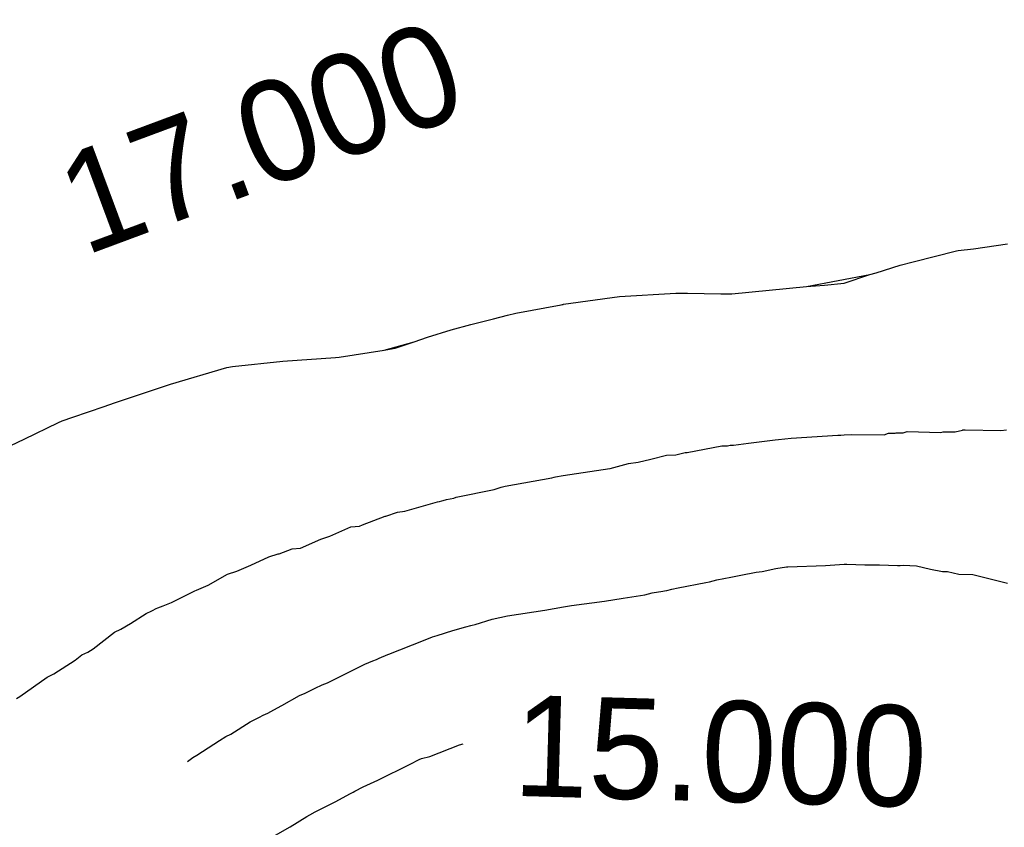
# Model space of a CAD drawing. Extents: x 158343 to 162498, y 431347 to 434500.
# Tile 132 of 220: x 159649 to 159667, y 433999 to 434014. Entities that reach past the tile are written whole.
import ezdxf

# ---------------------------------------------------------------- set-up
doc = ezdxf.new("R2010")
doc.units = 0
doc.header["$LTSCALE"] = 10
doc.header["$MEASUREMENT"] = 0
doc.layers.add('000_arcering', color=8, linetype='CONTINUOUS')
doc.layers.add('def. con-hoogtelijn (index)', color=8, linetype='CONTINUOUS')
doc.styles.add('Style-WORKING', font='WORKING.shx')

# ---------------------------------------------------------------- blocks, each defined once
blk = doc.blocks.new('bestaande hoogtelijnen')
at = {"layer": 'def. con-hoogtelijn (index)'}
for p, q in [((-2.76, -57.213), (-1.992, -57.017)), ((-2.76, -57.213), (-1.992, -57.017)), ((-1.992, -57.017), (-1.96, -57.013)), ((-1.992, -57.017), (-1.96, -57.013)), ((-1.96, -57.013), (-1.685, -56.981)), ((-1.96, -57.013), (-1.685, -56.981)), ((-1.685, -56.981), (-1.079, -56.894)), ((-1.685, -56.981), (-1.079, -56.894)), ((-3.42, -57.41), (-2.992, -57.276)), ((-3.42, -57.41), (-2.992, -57.276)), ((-2.992, -57.276), (-2.76, -57.213)), ((-2.992, -57.276), (-2.76, -57.213)), ((-4.665, -57.655), (-3.532, -57.442)), ((-4.665, -57.655), (-3.532, -57.442)), ((-3.992, -57.596), (-3.532, -57.442)), ((-3.992, -57.596), (-3.532, -57.442)), ((-3.532, -57.442), (-3.42, -57.41)), ((-3.532, -57.442), (-3.42, -57.41)), ((-5.992, -57.783), (-4.665, -57.655)), ((-5.992, -57.783), (-4.665, -57.655)), ((-4.665, -57.655), (-4.34, -57.633)), ((-4.665, -57.655), (-4.34, -57.633)), ((-4.34, -57.633), (-3.992, -57.596)), ((-4.34, -57.633), (-3.992, -57.596)), ((-8.992, -57.972), (-7.992, -57.833)), ((-8.992, -57.972), (-7.992, -57.833)), ((-7.992, -57.833), (-6.992, -57.776)), ((-7.992, -57.833), (-6.992, -57.776)), ((-6.992, -57.776), (-6.785, -57.775)), ((-6.992, -57.776), (-6.785, -57.775)), ((-6.785, -57.775), (-6.189, -57.784)), ((-6.785, -57.775), (-6.189, -57.784)), ((-6.189, -57.784), (-5.992, -57.783)), ((-6.189, -57.784), (-5.992, -57.783)), ((-9.842, -58.131), (-9.034, -57.981)), ((-9.842, -58.131), (-9.034, -57.981)), ((-9.034, -57.981), (-8.992, -57.972)), ((-9.034, -57.981), (-8.992, -57.972)), ((-9.034, -57.981), (-8.999, -57.974)), ((-9.034, -57.981), (-8.999, -57.974)), ((-8.999, -57.974), (-8.992, -57.972)), ((-8.999, -57.974), (-8.992, -57.972)), ((-10.643, -58.33), (-10.24, -58.229)), ((-10.643, -58.33), (-10.24, -58.229)), ((-10.24, -58.229), (-9.992, -58.163)), ((-10.24, -58.229), (-9.992, -58.163)), ((-9.992, -58.163), (-9.842, -58.131)), ((-9.992, -58.163), (-9.842, -58.131)), ((-10.992, -58.429), (-10.643, -58.33)), ((-10.992, -58.429), (-10.643, -58.33)), ((-11.654, -58.643), (-11.416, -58.557)), ((-11.654, -58.643), (-11.416, -58.557)), ((-11.416, -58.557), (-10.992, -58.429)), ((-11.416, -58.557), (-10.992, -58.429)), ((-12.186, -58.787), (-11.654, -58.643)), ((-12.186, -58.787), (-11.654, -58.643)), ((-12.186, -58.787), (-11.992, -58.755)), ((-12.186, -58.787), (-11.992, -58.755)), ((-11.992, -58.755), (-11.654, -58.643)), ((-11.992, -58.755), (-11.654, -58.643)), ((-13.991, -58.983), (-13.055, -58.918)), ((-13.991, -58.983), (-13.055, -58.918)), ((-13.055, -58.918), (-12.992, -58.912)), ((-13.055, -58.918), (-12.992, -58.912)), ((-12.992, -58.912), (-12.186, -58.787)), ((-12.992, -58.912), (-12.186, -58.787)), ((-15.992, -59.397), (-14.992, -59.096)), ((-15.992, -59.397), (-14.992, -59.096)), ((-14.992, -59.096), (-14.893, -59.081)), ((-14.992, -59.096), (-14.893, -59.081)), ((-14.893, -59.081), (-13.993, -58.983)), ((-14.893, -59.081), (-13.993, -58.983)), ((-13.993, -58.983), (-13.992, -58.983)), ((-13.993, -58.983), (-13.992, -58.983)), ((-13.992, -58.983), (-13.991, -58.983)), ((-13.992, -58.983), (-13.991, -58.983)), ((-16.992, -59.73), (-15.992, -59.397)), ((-16.992, -59.73), (-15.992, -59.397)), ((-17.737, -59.981), (-17.178, -59.795)), ((-17.737, -59.981), (-17.178, -59.795)), ((-17.178, -59.795), (-16.992, -59.73)), ((-17.178, -59.795), (-16.992, -59.73)), ((-17.923, -60.05), (-17.737, -59.981)), ((-17.923, -60.05), (-17.737, -59.981)), ((-18.6, -60.373), (-17.992, -60.078)), ((-18.6, -60.373), (-17.992, -60.078)), ((-17.992, -60.078), (-17.923, -60.05)), ((-17.992, -60.078), (-17.923, -60.05)), ((-4.937, -60.36), (-4.104, -60.306)), ((-4.937, -60.36), (-4.104, -60.306)), ((-4.937, -60.36), (-4.104, -60.306)), ((-4.104, -60.306), (-4.05, -60.302)), ((-4.104, -60.306), (-4.05, -60.302)), ((-4.104, -60.306), (-4.05, -60.302)), ((-4.05, -60.302), (-3.992, -60.296)), ((-4.05, -60.302), (-3.992, -60.296)), ((-4.05, -60.302), (-3.992, -60.296)), ((-3.992, -60.296), (-3.868, -60.293)), ((-3.992, -60.296), (-3.868, -60.293)), ((-3.992, -60.296), (-3.868, -60.293)), ((-3.868, -60.293), (-3.28, -60.296)), ((-3.868, -60.293), (-3.28, -60.296)), ((-3.868, -60.293), (-3.28, -60.296)), ((-3.28, -60.296), (-3.203, -60.27)), ((-3.28, -60.296), (-3.203, -60.27)), ((-3.28, -60.296), (-3.203, -60.27)), ((-3.203, -60.27), (-3.082, -60.267)), ((-3.203, -60.27), (-3.082, -60.267)), ((-3.203, -60.27), (-3.082, -60.267)), ((-3.082, -60.267), (-3.063, -60.262)), ((-3.082, -60.267), (-3.063, -60.262)), ((-3.082, -60.267), (-3.063, -60.262)), ((-3.063, -60.262), (-2.938, -60.261)), ((-3.063, -60.262), (-2.938, -60.261)), ((-3.063, -60.262), (-2.938, -60.261)), ((-2.938, -60.261), (-2.866, -60.238)), ((-2.938, -60.261), (-2.866, -60.238)), ((-2.938, -60.261), (-2.866, -60.238)), ((-2.866, -60.238), (-2.266, -60.257)), ((-2.866, -60.238), (-2.266, -60.257)), ((-2.866, -60.238), (-2.266, -60.257)), ((-2.266, -60.257), (-2.227, -60.246)), ((-2.266, -60.257), (-2.227, -60.246)), ((-2.266, -60.257), (-2.227, -60.246)), ((-2.227, -60.246), (-2.011, -60.244)), ((-2.227, -60.246), (-2.011, -60.244)), ((-2.227, -60.246), (-2.011, -60.244)), ((-2.011, -60.244), (-1.883, -60.212)), ((-2.011, -60.244), (-1.883, -60.212)), ((-2.011, -60.244), (-1.883, -60.212)), ((-1.883, -60.212), (-1.878, -60.211)), ((-1.883, -60.212), (-1.878, -60.211)), ((-1.883, -60.212), (-1.878, -60.211)), ((-1.878, -60.211), (-1.832, -60.206)), ((-1.878, -60.211), (-1.832, -60.206)), ((-1.878, -60.211), (-1.832, -60.206)), ((-1.832, -60.206), (-1.201, -60.221)), ((-1.832, -60.206), (-1.201, -60.221)), ((-1.832, -60.206), (-1.201, -60.221)), ((-1.201, -60.221), (-1.1, -60.207)), ((-1.201, -60.221), (-1.1, -60.207)), ((-1.201, -60.221), (-1.1, -60.207)), ((-19.281, -60.692), (-18.6, -60.373)), ((-19.281, -60.692), (-18.6, -60.373)), ((-6.79, -60.614), (-6.17, -60.493)), ((-6.79, -60.614), (-6.17, -60.493)), ((-6.79, -60.614), (-6.17, -60.493)), ((-6.17, -60.493), (-6.071, -60.495)), ((-6.17, -60.493), (-6.071, -60.495)), ((-6.17, -60.493), (-6.071, -60.495)), ((-6.071, -60.495), (-6.025, -60.484)), ((-6.071, -60.495), (-6.025, -60.484)), ((-6.071, -60.495), (-6.025, -60.484)), ((-6.025, -60.484), (-5.994, -60.479)), ((-6.025, -60.484), (-5.994, -60.479)), ((-6.025, -60.484), (-5.994, -60.479)), ((-5.994, -60.479), (-5.961, -60.479)), ((-5.994, -60.479), (-5.961, -60.479)), ((-5.994, -60.479), (-5.961, -60.479)), ((-5.961, -60.479), (-5.696, -60.448)), ((-5.961, -60.479), (-5.696, -60.448)), ((-5.961, -60.479), (-5.696, -60.448)), ((-5.696, -60.448), (-5.219, -60.388)), ((-5.696, -60.448), (-5.219, -60.388)), ((-5.696, -60.448), (-5.219, -60.388)), ((-5.219, -60.388), (-5.159, -60.381)), ((-5.219, -60.388), (-5.159, -60.381)), ((-5.219, -60.388), (-5.159, -60.381)), ((-5.159, -60.381), (-4.937, -60.36)), ((-5.159, -60.381), (-4.937, -60.36)), ((-5.159, -60.381), (-4.937, -60.36)), ((-7.435, -60.733), (-7.159, -60.663)), ((-7.435, -60.733), (-7.159, -60.663)), ((-7.435, -60.733), (-7.159, -60.663)), ((-7.159, -60.663), (-6.992, -60.654)), ((-7.159, -60.663), (-6.992, -60.654)), ((-7.159, -60.663), (-6.992, -60.654)), ((-6.992, -60.654), (-6.825, -60.614)), ((-6.992, -60.654), (-6.825, -60.614)), ((-6.992, -60.654), (-6.825, -60.614)), ((-6.825, -60.614), (-6.79, -60.614)), ((-6.825, -60.614), (-6.79, -60.614)), ((-6.825, -60.614), (-6.79, -60.614)), ((-8.159, -60.897), (-7.831, -60.808)), ((-8.159, -60.897), (-7.831, -60.808)), ((-8.159, -60.897), (-7.831, -60.808)), ((-7.831, -60.808), (-7.664, -60.784)), ((-7.831, -60.808), (-7.664, -60.784)), ((-7.831, -60.808), (-7.664, -60.784)), ((-7.664, -60.784), (-7.435, -60.733)), ((-7.664, -60.784), (-7.435, -60.733)), ((-7.664, -60.784), (-7.435, -60.733)), ((-9.2, -61.065), (-9.159, -61.054)), ((-9.2, -61.065), (-9.159, -61.054)), ((-9.2, -61.065), (-9.159, -61.054)), ((-9.159, -61.054), (-9.134, -61.049)), ((-9.159, -61.054), (-9.134, -61.049)), ((-9.159, -61.054), (-9.134, -61.049)), ((-9.134, -61.049), (-8.999, -61.024)), ((-9.134, -61.049), (-8.999, -61.024)), ((-9.134, -61.049), (-8.999, -61.024)), ((-8.999, -61.024), (-8.166, -60.899)), ((-8.999, -61.024), (-8.166, -60.899)), ((-8.999, -61.024), (-8.166, -60.899)), ((-8.166, -60.899), (-8.159, -60.897)), ((-8.166, -60.899), (-8.159, -60.897)), ((-8.166, -60.899), (-8.159, -60.897)), ((-10.159, -61.247), (-10.1, -61.231)), ((-10.159, -61.247), (-10.1, -61.231)), ((-10.159, -61.247), (-10.1, -61.231)), ((-10.1, -61.231), (-10.033, -61.214)), ((-10.1, -61.231), (-10.033, -61.214)), ((-10.1, -61.231), (-10.033, -61.214)), ((-10.033, -61.214), (-9.2, -61.065)), ((-10.033, -61.214), (-9.2, -61.065)), ((-10.033, -61.214), (-9.2, -61.065)), ((-10.905, -61.411), (-10.229, -61.269)), ((-10.905, -61.411), (-10.229, -61.269)), ((-10.905, -61.411), (-10.229, -61.269)), ((-10.229, -61.269), (-10.159, -61.247)), ((-10.229, -61.269), (-10.159, -61.247)), ((-10.229, -61.269), (-10.159, -61.247)), ((-11.817, -61.656), (-11.235, -61.493)), ((-11.817, -61.656), (-11.235, -61.493)), ((-11.817, -61.656), (-11.235, -61.493)), ((-11.235, -61.493), (-11.202, -61.487)), ((-11.235, -61.493), (-11.202, -61.487)), ((-11.235, -61.493), (-11.202, -61.487)), ((-11.202, -61.487), (-11.159, -61.474)), ((-11.202, -61.487), (-11.159, -61.474)), ((-11.202, -61.487), (-11.159, -61.474)), ((-11.159, -61.474), (-11.134, -61.468)), ((-11.159, -61.474), (-11.134, -61.468)), ((-11.159, -61.474), (-11.134, -61.468)), ((-11.134, -61.468), (-11.078, -61.449)), ((-11.134, -61.468), (-11.078, -61.449)), ((-11.134, -61.468), (-11.078, -61.449)), ((-11.078, -61.449), (-10.944, -61.425)), ((-11.078, -61.449), (-10.944, -61.425)), ((-11.078, -61.449), (-10.944, -61.425)), ((-10.944, -61.425), (-10.905, -61.411)), ((-10.944, -61.425), (-10.905, -61.411)), ((-10.944, -61.425), (-10.905, -61.411)), ((-12.572, -61.902), (-12.169, -61.749)), ((-12.572, -61.902), (-12.169, -61.749)), ((-12.572, -61.902), (-12.169, -61.749)), ((-12.169, -61.749), (-12.159, -61.748)), ((-12.169, -61.749), (-12.159, -61.748)), ((-12.169, -61.749), (-12.159, -61.748)), ((-12.159, -61.748), (-11.951, -61.677)), ((-12.159, -61.748), (-11.951, -61.677)), ((-12.159, -61.748), (-11.951, -61.677)), ((-11.951, -61.677), (-11.817, -61.656)), ((-11.951, -61.677), (-11.817, -61.656)), ((-11.951, -61.677), (-11.817, -61.656)), ((-12.781, -61.937), (-12.625, -61.927)), ((-12.781, -61.937), (-12.625, -61.927)), ((-12.781, -61.937), (-12.625, -61.927)), ((-12.625, -61.927), (-12.572, -61.902)), ((-12.625, -61.927), (-12.572, -61.902)), ((-12.625, -61.927), (-12.572, -61.902)), ((-13.315, -62.158), (-13.158, -62.101)), ((-13.315, -62.158), (-13.158, -62.101)), ((-13.315, -62.158), (-13.158, -62.101)), ((-13.158, -62.101), (-12.781, -61.937)), ((-13.158, -62.101), (-12.781, -61.937)), ((-13.158, -62.101), (-12.781, -61.937)), ((-13.678, -62.315), (-13.316, -62.158)), ((-13.678, -62.315), (-13.316, -62.158)), ((-13.678, -62.315), (-13.316, -62.158)), ((-13.316, -62.158), (-13.316, -62.158)), ((-13.316, -62.158), (-13.315, -62.158)), ((-13.316, -62.158), (-13.316, -62.158)), ((-13.316, -62.158), (-13.315, -62.158)), ((-13.316, -62.158), (-13.316, -62.158)), ((-13.316, -62.158), (-13.315, -62.158)), ((-14.24, -62.469), (-14.074, -62.419)), ((-14.24, -62.469), (-14.074, -62.419)), ((-14.24, -62.469), (-14.074, -62.419)), ((-14.074, -62.419), (-14.057, -62.416)), ((-14.074, -62.419), (-14.057, -62.416)), ((-14.074, -62.419), (-14.057, -62.416)), ((-14.057, -62.416), (-13.828, -62.331)), ((-14.057, -62.416), (-13.828, -62.331)), ((-14.057, -62.416), (-13.828, -62.331)), ((-13.828, -62.331), (-13.678, -62.315)), ((-13.828, -62.331), (-13.678, -62.315)), ((-13.828, -62.331), (-13.678, -62.315)), ((-14.815, -62.728), (-14.561, -62.62)), ((-14.815, -62.728), (-14.561, -62.62)), ((-14.815, -62.728), (-14.561, -62.62)), ((-14.561, -62.62), (-14.24, -62.469)), ((-14.561, -62.62), (-14.24, -62.469)), ((-14.561, -62.62), (-14.24, -62.469)), ((-4.992, -62.65), (-4.325, -62.624)), ((-4.992, -62.65), (-4.325, -62.624)), ((-4.325, -62.624), (-3.992, -62.602)), ((-4.325, -62.624), (-3.992, -62.602)), ((-3.992, -62.602), (-3.942, -62.601)), ((-3.992, -62.602), (-3.942, -62.601)), ((-3.942, -62.601), (-3.622, -62.612)), ((-3.942, -62.601), (-3.622, -62.612)), ((-3.622, -62.612), (-3.387, -62.613)), ((-3.622, -62.612), (-3.387, -62.613)), ((-3.387, -62.613), (-3.359, -62.614)), ((-3.387, -62.613), (-3.359, -62.614)), ((-3.359, -62.614), (-3.04, -62.625)), ((-3.359, -62.614), (-3.04, -62.625)), ((-3.04, -62.625), (-2.992, -62.624)), ((-3.04, -62.625), (-2.992, -62.624)), ((-2.992, -62.624), (-2.942, -62.623)), ((-2.992, -62.624), (-2.942, -62.623)), ((-2.942, -62.623), (-2.701, -62.631)), ((-2.942, -62.623), (-2.701, -62.631)), ((-2.701, -62.631), (-2.453, -62.69)), ((-2.701, -62.631), (-2.453, -62.69)), ((-15.325, -62.976), (-14.981, -62.783)), ((-15.325, -62.976), (-14.981, -62.783)), ((-15.325, -62.976), (-14.981, -62.783)), ((-14.981, -62.783), (-14.815, -62.728)), ((-14.981, -62.783), (-14.815, -62.728)), ((-14.981, -62.783), (-14.815, -62.728)), ((-6.01, -62.835), (-5.801, -62.79)), ((-6.01, -62.835), (-5.801, -62.79)), ((-5.801, -62.79), (-5.59, -62.753)), ((-5.801, -62.79), (-5.59, -62.753)), ((-5.59, -62.753), (-5.559, -62.747)), ((-5.59, -62.753), (-5.559, -62.747)), ((-5.559, -62.747), (-5.453, -62.735)), ((-5.559, -62.747), (-5.453, -62.735)), ((-5.453, -62.735), (-5.207, -62.677)), ((-5.453, -62.735), (-5.207, -62.677)), ((-5.207, -62.677), (-5.016, -62.653)), ((-5.207, -62.677), (-5.016, -62.653)), ((-5.016, -62.653), (-4.992, -62.65)), ((-5.016, -62.653), (-4.992, -62.65)), ((-2.453, -62.69), (-2.238, -62.735)), ((-2.453, -62.69), (-2.238, -62.735)), ((-2.238, -62.735), (-2.152, -62.734)), ((-2.238, -62.735), (-2.152, -62.734)), ((-2.152, -62.734), (-1.948, -62.781)), ((-2.152, -62.734), (-1.948, -62.781)), ((-1.948, -62.781), (-1.696, -62.787)), ((-1.948, -62.781), (-1.696, -62.787)), ((-1.696, -62.787), (-1.08, -62.944)), ((-1.696, -62.787), (-1.08, -62.944)), ((-15.531, -63.067), (-15.325, -62.976)), ((-15.531, -63.067), (-15.325, -62.976)), ((-15.531, -63.067), (-15.325, -62.976)), ((-6.949, -63.022), (-6.458, -62.931)), ((-6.949, -63.022), (-6.458, -62.931)), ((-6.458, -62.931), (-6.392, -62.915)), ((-6.458, -62.931), (-6.392, -62.915)), ((-6.392, -62.915), (-6.258, -62.884)), ((-6.392, -62.915), (-6.258, -62.884)), ((-6.258, -62.884), (-6.01, -62.835)), ((-6.258, -62.884), (-6.01, -62.835)), ((-15.975, -63.284), (-15.562, -63.078)), ((-15.975, -63.284), (-15.562, -63.078)), ((-15.975, -63.284), (-15.562, -63.078)), ((-15.562, -63.078), (-15.531, -63.067)), ((-15.562, -63.078), (-15.531, -63.067)), ((-15.562, -63.078), (-15.531, -63.067)), ((-7.93, -63.21), (-7.545, -63.148)), ((-7.93, -63.21), (-7.545, -63.148)), ((-7.545, -63.148), (-7.413, -63.112)), ((-7.545, -63.148), (-7.413, -63.112)), ((-7.413, -63.112), (-7.222, -63.084)), ((-7.413, -63.112), (-7.222, -63.084)), ((-7.222, -63.084), (-7.194, -63.079)), ((-7.222, -63.084), (-7.194, -63.079)), ((-7.194, -63.079), (-7.152, -63.07)), ((-7.194, -63.079), (-7.152, -63.07)), ((-7.152, -63.07), (-7.06, -63.05)), ((-7.152, -63.07), (-7.06, -63.05)), ((-7.06, -63.05), (-6.949, -63.022)), ((-7.06, -63.05), (-6.949, -63.022)), ((-16.125, -63.348), (-15.975, -63.284)), ((-16.125, -63.348), (-15.975, -63.284)), ((-16.125, -63.348), (-15.975, -63.284)), ((-8.848, -63.342), (-8.263, -63.26)), ((-8.848, -63.342), (-8.263, -63.26)), ((-8.263, -63.26), (-7.93, -63.21)), ((-8.263, -63.26), (-7.93, -63.21)), ((-16.706, -63.659), (-16.427, -63.481)), ((-16.706, -63.659), (-16.427, -63.481)), ((-16.706, -63.659), (-16.427, -63.481)), ((-16.427, -63.481), (-16.325, -63.432)), ((-16.427, -63.481), (-16.325, -63.432)), ((-16.427, -63.481), (-16.325, -63.432)), ((-16.325, -63.432), (-16.314, -63.428)), ((-16.325, -63.432), (-16.314, -63.428)), ((-16.325, -63.432), (-16.314, -63.428)), ((-16.314, -63.428), (-16.25, -63.39)), ((-16.314, -63.428), (-16.25, -63.39)), ((-16.314, -63.428), (-16.25, -63.39)), ((-16.25, -63.39), (-16.219, -63.379)), ((-16.25, -63.39), (-16.219, -63.379)), ((-16.25, -63.39), (-16.219, -63.379)), ((-16.219, -63.379), (-16.125, -63.348)), ((-16.219, -63.379), (-16.125, -63.348)), ((-16.219, -63.379), (-16.125, -63.348)), ((-9.992, -63.526), (-9.325, -63.421)), ((-9.992, -63.526), (-9.325, -63.421)), ((-9.325, -63.421), (-8.992, -63.361)), ((-9.325, -63.421), (-8.992, -63.361)), ((-8.992, -63.361), (-8.848, -63.342)), ((-8.992, -63.361), (-8.848, -63.342)), ((-16.877, -63.763), (-16.706, -63.659)), ((-16.877, -63.763), (-16.706, -63.659)), ((-16.877, -63.763), (-16.706, -63.659)), ((-10.618, -63.688), (-10.565, -63.678)), ((-10.618, -63.688), (-10.565, -63.678)), ((-10.565, -63.678), (-10.262, -63.582)), ((-10.565, -63.678), (-10.262, -63.582)), ((-10.262, -63.582), (-9.992, -63.526)), ((-10.262, -63.582), (-9.992, -63.526)), ((-17.373, -64.109), (-16.991, -63.816)), ((-17.373, -64.109), (-16.991, -63.816)), ((-17.373, -64.109), (-16.991, -63.816)), ((-16.991, -63.816), (-16.877, -63.763)), ((-16.991, -63.816), (-16.877, -63.763)), ((-16.991, -63.816), (-16.877, -63.763)), ((-11.242, -63.872), (-10.965, -63.787)), ((-11.242, -63.872), (-10.965, -63.787)), ((-10.965, -63.787), (-10.732, -63.721)), ((-10.965, -63.787), (-10.732, -63.721)), ((-10.732, -63.721), (-10.646, -63.696)), ((-10.732, -63.721), (-10.646, -63.696)), ((-10.646, -63.696), (-10.618, -63.688)), ((-10.646, -63.696), (-10.618, -63.688)), ((-12.102, -64.204), (-11.486, -63.961)), ((-12.102, -64.204), (-11.486, -63.961)), ((-11.486, -63.961), (-11.325, -63.9)), ((-11.486, -63.961), (-11.325, -63.9)), ((-11.325, -63.9), (-11.242, -63.872)), ((-11.325, -63.9), (-11.242, -63.872)), ((-17.575, -64.22), (-17.468, -64.172)), ((-17.575, -64.22), (-17.468, -64.172)), ((-17.575, -64.22), (-17.468, -64.172)), ((-17.468, -64.172), (-17.373, -64.109)), ((-17.468, -64.172), (-17.373, -64.109)), ((-17.468, -64.172), (-17.373, -64.109)), ((-12.124, -64.214), (-12.102, -64.204)), ((-12.124, -64.214), (-12.102, -64.204)), ((-18.072, -64.556), (-17.696, -64.315)), ((-18.072, -64.556), (-17.696, -64.315)), ((-18.072, -64.556), (-17.696, -64.315)), ((-17.696, -64.315), (-17.575, -64.22)), ((-17.696, -64.315), (-17.575, -64.22)), ((-17.696, -64.315), (-17.575, -64.22)), ((-13.2, -64.717), (-12.533, -64.386)), ((-13.2, -64.717), (-12.533, -64.386)), ((-12.533, -64.386), (-12.388, -64.323)), ((-12.533, -64.386), (-12.388, -64.323)), ((-12.388, -64.323), (-12.325, -64.3)), ((-12.388, -64.323), (-12.325, -64.3)), ((-12.325, -64.3), (-12.275, -64.28)), ((-12.325, -64.3), (-12.275, -64.28)), ((-12.275, -64.28), (-12.124, -64.214)), ((-12.275, -64.28), (-12.124, -64.214)), ((-18.19, -64.617), (-18.084, -64.562)), ((-18.19, -64.617), (-18.084, -64.562)), ((-18.19, -64.617), (-18.084, -64.562)), ((-18.084, -64.562), (-18.072, -64.556)), ((-18.084, -64.562), (-18.072, -64.556)), ((-18.084, -64.562), (-18.072, -64.556)), ((-18.677, -64.963), (-18.19, -64.617)), ((-18.677, -64.963), (-18.19, -64.617)), ((-18.677, -64.963), (-18.19, -64.617)), ((-13.291, -64.751), (-13.2, -64.717)), ((-13.291, -64.751), (-13.2, -64.717)), ((-13.694, -64.945), (-13.593, -64.902)), ((-13.694, -64.945), (-13.593, -64.902)), ((-13.593, -64.902), (-13.42, -64.811)), ((-13.593, -64.902), (-13.42, -64.811)), ((-13.42, -64.811), (-13.291, -64.751)), ((-13.42, -64.811), (-13.291, -64.751)), ((-18.738, -64.994), (-18.677, -64.963)), ((-18.738, -64.994), (-18.677, -64.963)), ((-18.738, -64.994), (-18.677, -64.963)), ((-14.014, -65.119), (-13.694, -64.945)), ((-14.014, -65.119), (-13.694, -64.945)), ((-14.346, -65.294), (-14.263, -65.258)), ((-14.346, -65.294), (-14.263, -65.258)), ((-14.263, -65.258), (-14.152, -65.196)), ((-14.263, -65.258), (-14.152, -65.196)), ((-14.152, -65.196), (-14.014, -65.119)), ((-14.152, -65.196), (-14.014, -65.119)), ((-14.922, -65.632), (-14.573, -65.413)), ((-14.922, -65.632), (-14.573, -65.413)), ((-14.573, -65.413), (-14.408, -65.33)), ((-14.573, -65.413), (-14.408, -65.33)), ((-14.408, -65.33), (-14.346, -65.294)), ((-14.408, -65.33), (-14.346, -65.294)), ((-15.525, -66.005), (-15.119, -65.744)), ((-15.525, -66.005), (-15.119, -65.744)), ((-15.119, -65.744), (-15.008, -65.673)), ((-15.119, -65.744), (-15.008, -65.673)), ((-15.008, -65.673), (-14.922, -65.632)), ((-15.008, -65.673), (-14.922, -65.632)), ((-11.372, -66.03), (-10.843, -65.822)), ((-11.372, -66.03), (-10.843, -65.822)), ((-11.372, -66.03), (-10.843, -65.822)), ((-10.843, -65.822), (-10.777, -65.806)), ((-10.843, -65.822), (-10.777, -65.806)), ((-10.843, -65.822), (-10.777, -65.806)), ((-15.691, -66.121), (-15.594, -66.046)), ((-15.691, -66.121), (-15.594, -66.046)), ((-15.594, -66.046), (-15.525, -66.005)), ((-15.594, -66.046), (-15.525, -66.005)), ((-11.726, -66.165), (-11.563, -66.085)), ((-11.726, -66.165), (-11.563, -66.085)), ((-11.726, -66.165), (-11.563, -66.085)), ((-11.563, -66.085), (-11.52, -66.068)), ((-11.563, -66.085), (-11.52, -66.068)), ((-11.563, -66.085), (-11.52, -66.068)), ((-11.52, -66.068), (-11.372, -66.03)), ((-11.52, -66.068), (-11.372, -66.03)), ((-11.52, -66.068), (-11.372, -66.03)), ((-12.298, -66.449), (-11.726, -66.165)), ((-12.298, -66.449), (-11.726, -66.165)), ((-12.298, -66.449), (-11.726, -66.165)), ((-12.563, -66.572), (-12.298, -66.449)), ((-12.563, -66.572), (-12.298, -66.449)), ((-12.563, -66.572), (-12.298, -66.449)), ((-12.787, -66.69), (-12.738, -66.664)), ((-12.787, -66.69), (-12.738, -66.664)), ((-12.787, -66.69), (-12.738, -66.664)), ((-12.738, -66.664), (-12.712, -66.65)), ((-12.738, -66.664), (-12.712, -66.65)), ((-12.738, -66.664), (-12.712, -66.65)), ((-12.712, -66.65), (-12.563, -66.572)), ((-12.712, -66.65), (-12.563, -66.572)), ((-12.712, -66.65), (-12.563, -66.572)), ((-13.415, -67.014), (-13.061, -66.838)), ((-13.415, -67.014), (-13.061, -66.838)), ((-13.415, -67.014), (-13.061, -66.838)), ((-13.061, -66.838), (-12.787, -66.69)), ((-13.061, -66.838), (-12.787, -66.69)), ((-13.061, -66.838), (-12.787, -66.69)), ((-13.51, -67.067), (-13.415, -67.014)), ((-13.51, -67.067), (-13.415, -67.014)), ((-13.51, -67.067), (-13.415, -67.014)), ((-13.862, -67.286), (-13.563, -67.098)), ((-13.862, -67.286), (-13.563, -67.098)), ((-13.862, -67.286), (-13.563, -67.098)), ((-13.563, -67.098), (-13.51, -67.067)), ((-13.563, -67.098), (-13.51, -67.067)), ((-13.563, -67.098), (-13.51, -67.067)), ((-14.291, -67.527), (-13.862, -67.286)), ((-14.291, -67.527), (-13.862, -67.286)), ((-14.291, -67.527), (-13.862, -67.286))]:
    blk.add_line(p, q, dxfattribs=at)
at = {"layer": 'def. con-hoogtelijn (index)', "style": 'Style-WORKING'}
for s, rotation, p in [('17.000', 20.4029, (-17.526, -57.112)), ('17.000', 20.4029, (-17.526, -57.112)), ('17.000', 20.4029, (-17.526, -57.112)), ('15.000', 358.4149, (-9.902, -66.73)), ('15.000', 358.4149, (-9.902, -66.73)), ('15.000', 358.4149, (-9.902, -66.73))]:
    blk.add_text(s, height=1.8, rotation=rotation, dxfattribs=at).set_placement(p)

msp = doc.modelspace()

# ---------------------------------------------------------------- block references
at = {"layer": '000_arcering'}
msp.add_blockref('bestaande hoogtelijnen', (159667.804, 434066.432), dxfattribs=at)

doc.saveas('drawing.dxf')
